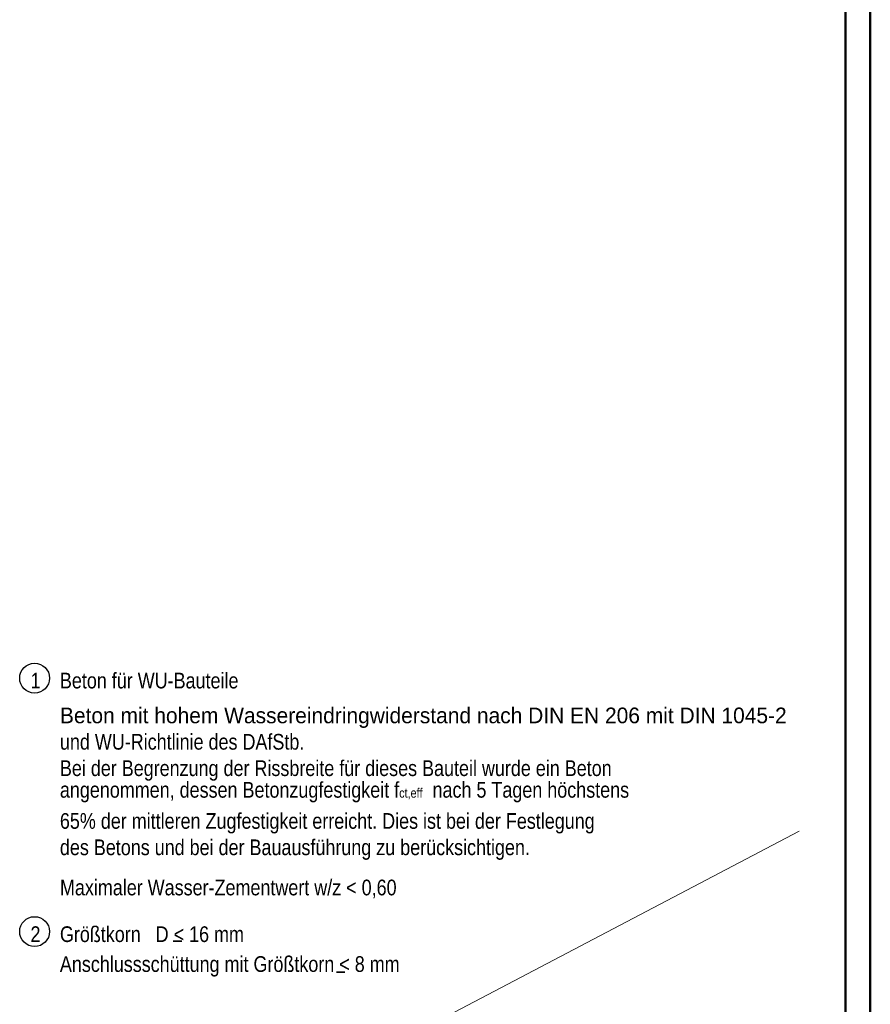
# Model space of a CAD drawing. Header units: millimetres. Extents: x -4 to 30.7, y -2.9 to 30.7.
# Tile 30 of 39: x 25.4 to 29.7, y 8.8 to 13.7. Entities that reach past the tile are written whole.
import ezdxf

# ---------------------------------------------------------------- set-up
doc = ezdxf.new("R2010")
doc.units = ezdxf.units.MM
doc.styles.add('Arial Narrow', font='ARIALN.TTF')

msp = doc.modelspace()

# ---------------------------------------------------------------- linework, layer by layer
at = {"color": 4, "linetype": 'Continuous', "lineweight": 50}
for p, q in [((29.725, 0), (29.725, 21.025)), ((29.6, 0.125), (29.6, 20.9))]:
    msp.add_line(p, q, dxfattribs=at)
at = {"color": 3, "linetype": 'Continuous', "lineweight": 25}
msp.add_line((29.6, 7.62394), (29.6, 9.724149), dxfattribs=at)
at = {"color": 9, "linetype": 'Continuous', "lineweight": 0}
msp.add_line((25.475, 7.62394), (29.367784, 9.663061), dxfattribs=at)
at = {"color": 2, "linetype": 'Continuous', "lineweight": 35}
for p, q in [((26.221034, 9.111282), (26.264243, 9.111282)), ((27.042013, 8.955579), (27.083733, 8.955579))]:
    msp.add_line(p, q, dxfattribs=at)
at = {"color": 3, "linetype": 'Continuous', "lineweight": 25}
for centre in [(25.525, 10.43232), (25.525, 9.159224)]:
    msp.add_circle(centre, 0.075, dxfattribs=at)

# ---------------------------------------------------------------- texts
at = {"color": 2, "lineweight": 35, "style": 'Arial Narrow'}
for s, p in [('1', (25.505052, 10.380691)), ('Beton für WU-Bauteile', (25.652145, 10.380691)), ('und WU-Richtlinie des DAfStb.', (25.652373, 10.073191)), ('Bei der Begrenzung der Rissbreite für dieses Bauteil wurde ein Beton', (25.652145, 9.940691)), ('65% der mittleren Zugfestigkeit erreicht. Dies ist bei der Festlegung', (25.652145, 9.675689)), ('des Betons und bei der Bauausführung zu berücksichtigen.', (25.652145, 9.543191)), ('Maximaler Wasser-Zementwert w/z < 0,60', (25.652373, 9.341366)), ('2', (25.504263, 9.106904)), ('Größtkorn   D < 16 mm', (25.652145, 9.106904)), ('Anschlussschüttung mit Größtkorn < 8 mm', (25.652145, 8.956904))]:
    msp.add_text(s, height=0.07875, dxfattribs=at).set_placement(p)
at = {"color": 2, "lineweight": 35}
msp.add_text('Beton mit hohem Wassereindringwiderstand nach DIN EN 206 mit DIN 1045-2', height=0.07875, dxfattribs=at).set_placement((25.652373, 10.205691))
at = {"color": 2, "lineweight": 35, "insert": (25.652145, 9.808191), "char_height": 0.07875, "attachment_point": 7, "line_spacing_factor": 0.9, "style": 'Arial Narrow'}
msp.add_mtext('angenommen, dessen Betonzugfestigkeit f{\\A1;\\H.6x;\\S^ ct,eff;}  nach 5 Tagen höchstens', dxfattribs=at)

doc.saveas('drawing.dxf')
